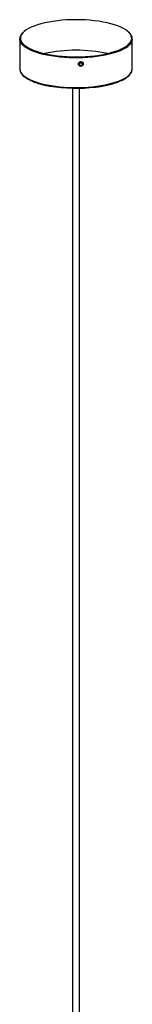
# Paper-space layout '_Dimétrica' of a CAD drawing. Header units: millimetres. Extents: x -2861 to -2511, y 915 to 2667.
# Tile 2 of 2: x -2736 to -2636, y 1791 to 2667. Entities that reach past the tile are written whole.
import ezdxf

# ---------------------------------------------------------------- set-up
doc = ezdxf.new("R2010")
doc.units = ezdxf.units.MM

psp = doc.layouts.new('_Dimétrica')

# ---------------------------------------------------------------- linework, layer by layer
at = {"color": 7, "linetype": 'Continuous', "lineweight": 25}
for p, q in [((-2736, 2650.1), (-2736, 2623.7)), ((-2735.99, 2649.89), (-2736, 2650.1)), ((-2636, 2623.7), (-2636, 2650.1)), ((-2636, 2650.1), (-2636, 2650.04)), ((-2736, 2623.7), (-2735.99, 2623.5)), ((-2689, 2606.46), (-2689, 1278.87)), ((-2683, 1278.87), (-2683, 2606.46))]:
    psp.add_line(p, q, dxfattribs=at)
at = {"color": 7, "linetype": 'Continuous', "lineweight": 25, "flags": 128}
for points in [[(-2690.3, 2667.36), (-2694.46, 2667.18), (-2698.57, 2666.88), (-2702.58, 2666.47), (-2706.48, 2665.94), (-2710.23, 2665.31), (-2713.8, 2664.57), (-2717.17, 2663.74), (-2720.32, 2662.81), (-2723.22, 2661.8), (-2725.85, 2660.7), (-2728.2, 2659.54), (-2730.24, 2658.32), (-2731.97, 2657.04), (-2733.36, 2655.72), (-2734.41, 2654.36), (-2735.11, 2652.98), (-2735.46, 2651.59), (-2735.45, 2650.19), (-2735.08, 2648.79), (-2734.37, 2647.41), (-2733.3, 2646.06), (-2731.89, 2644.74), (-2730.15, 2643.46), (-2728.1, 2642.24), (-2725.74, 2641.08), (-2723.09, 2639.99), (-2720.18, 2638.98), (-2717.02, 2638.06), (-2713.63, 2637.23), (-2710.05, 2636.5), (-2706.3, 2635.87), (-2702.39, 2635.35), (-2698.37, 2634.94), (-2694.26, 2634.65), (-2690.1, 2634.48), (-2685.9, 2634.42), (-2681.7, 2634.48), (-2677.53, 2634.66), (-2673.43, 2634.96), (-2669.41, 2635.37), (-2665.52, 2635.9), (-2661.77, 2636.53), (-2658.2, 2637.27), (-2654.82, 2638.1), (-2651.67, 2639.03), (-2648.77, 2640.04), (-2646.14, 2641.13), (-2643.79, 2642.3), (-2641.75, 2643.52), (-2640.03, 2644.8), (-2638.64, 2646.12), (-2637.59, 2647.48), (-2636.89, 2648.86), (-2636.54, 2650.25), (-2636.55, 2651.65), (-2636.91, 2653.05), (-2637.63, 2654.43), (-2638.7, 2655.78), (-2640.1, 2657.1), (-2641.84, 2658.38), (-2643.9, 2659.6), (-2646.26, 2660.76), (-2648.91, 2661.85), (-2651.82, 2662.85), (-2654.98, 2663.78), (-2658.36, 2664.61), (-2661.94, 2665.34), (-2665.7, 2665.97), (-2669.6, 2666.49), (-2673.62, 2666.9), (-2677.73, 2667.19), (-2681.9, 2667.36), (-2686.1, 2667.42), (-2690.3, 2667.36)], [(-2679.5, 2628.11), (-2679.67, 2627.32), (-2680.13, 2626.65), (-2680.83, 2626.19), (-2681.66, 2626.01), (-2682.48, 2626.14), (-2683.18, 2626.56), (-2683.65, 2627.21), (-2683.81, 2627.98), (-2683.65, 2628.77), (-2683.18, 2629.44), (-2682.48, 2629.91), (-2681.66, 2630.08), (-2680.83, 2629.95), (-2680.13, 2629.53), (-2679.67, 2628.88), (-2679.5, 2628.11)], [(-2683.61, 2627.92), (-2683.46, 2627.22), (-2683.03, 2626.63), (-2682.39, 2626.24), (-2681.64, 2626.12), (-2680.89, 2626.28), (-2680.25, 2626.71), (-2679.82, 2627.32), (-2679.67, 2628.04), (-2679.82, 2628.75), (-2680.25, 2629.34), (-2680.89, 2629.72), (-2681.64, 2629.84), (-2682.39, 2629.68), (-2683.03, 2629.26), (-2683.46, 2628.64), (-2683.61, 2627.92)], [(-2680.36, 2627.92), (-2680.46, 2627.46), (-2680.73, 2627.07), (-2681.13, 2626.8), (-2681.61, 2626.7), (-2682.09, 2626.77), (-2682.5, 2627.02), (-2682.77, 2627.39), (-2682.86, 2627.84), (-2682.77, 2628.3), (-2682.5, 2628.69), (-2682.09, 2628.96), (-2681.61, 2629.06), (-2681.13, 2628.99), (-2680.73, 2628.74), (-2680.46, 2628.37), (-2680.36, 2627.92)]]:
    psp.add_lwpolyline(points, dxfattribs=at)
at = {"color": 8, "linetype": 'Continuous', "lineweight": 25, "flags": 128}
for points in [[(-2636, 2650.04), (-2636.01, 2649.81), (-2636.26, 2648.41), (-2636.85, 2647.03), (-2637.8, 2645.67), (-2639.08, 2644.34), (-2640.69, 2643.05), (-2642.62, 2641.81), (-2644.85, 2640.63), (-2647.37, 2639.52), (-2650.16, 2638.48), (-2653.21, 2637.52), (-2656.48, 2636.65), (-2659.96, 2635.87), (-2663.62, 2635.2), (-2667.44, 2634.63), (-2671.39, 2634.16), (-2675.45, 2633.81), (-2679.57, 2633.57), (-2683.75, 2633.45), (-2687.93, 2633.45), (-2692.11, 2633.56), (-2696.24, 2633.79), (-2700.3, 2634.13), (-2704.26, 2634.59), (-2708.09, 2635.15), (-2711.76, 2635.82), (-2715.26, 2636.59), (-2718.55, 2637.45), (-2721.61, 2638.4), (-2724.42, 2639.44), (-2726.96, 2640.55), (-2729.22, 2641.72), (-2731.17, 2642.96), (-2732.81, 2644.24), (-2734.11, 2645.57), (-2735.08, 2646.93), (-2735.71, 2648.31), (-2735.98, 2649.7), (-2735.99, 2649.89)], [(-2735.99, 2623.5), (-2735.98, 2623.3), (-2735.71, 2621.91), (-2735.08, 2620.53), (-2734.11, 2619.17), (-2732.81, 2617.85), (-2731.17, 2616.56), (-2729.22, 2615.33), (-2726.96, 2614.15), (-2724.42, 2613.04), (-2721.61, 2612.01), (-2718.55, 2611.05), (-2715.26, 2610.19), (-2711.76, 2609.42), (-2708.09, 2608.75), (-2704.26, 2608.19), (-2700.3, 2607.73), (-2696.24, 2607.39), (-2692.11, 2607.16), (-2687.93, 2607.05), (-2683.75, 2607.05), (-2679.57, 2607.18), (-2675.45, 2607.41), (-2671.39, 2607.76), (-2667.44, 2608.23), (-2663.62, 2608.8), (-2659.96, 2609.48), (-2656.48, 2610.25), (-2653.21, 2611.12), (-2650.16, 2612.08), (-2647.37, 2613.12), (-2644.85, 2614.24), (-2642.62, 2615.42), (-2640.69, 2616.66), (-2639.08, 2617.94), (-2637.8, 2619.27), (-2636.85, 2620.63), (-2636.26, 2622.01), (-2636.01, 2623.41), (-2636, 2623.7)]]:
    psp.add_lwpolyline(points, dxfattribs=at)
at = {"color": 7, "linetype": 'Continuous', "lineweight": 25}
for centre, radius, start, end in [((-2686, 2505.79), 134.47, 77.98364, 102.01636), ((-2685.92, 2745.2), 138.79, 260.3553, 277.09218)]:
    psp.add_arc(centre, radius, start, end, dxfattribs=at)
for points, knots in [([(-2733.53, 2655.6), (-2733.86, 2655.22), (-2734.6, 2654.39), (-2735.38, 2653.04), (-2735.87, 2651.58), (-2736.05, 2650.51), (-2735.98, 2649.94), (-2735.97, 2649.86)], [0, 0, 0, 0, 0.212526, 0.467393, 0.716419, 0.958333, 1, 1, 1, 1]), ([(-2636.03, 2650.03), (-2636.03, 2650.34), (-2636.02, 2651.13), (-2636.36, 2652.39), (-2637, 2653.77), (-2637.98, 2655.12), (-2638.89, 2656.12), (-2639.56, 2656.66), (-2639.7, 2656.77)], [0, 0, 0, 0, 0.131453, 0.329087, 0.528464, 0.73277, 0.942411, 1, 1, 1, 1]), ([(-2735.97, 2623.47), (-2735.94, 2623.07), (-2735.89, 2622.2), (-2735.42, 2620.88), (-2734.65, 2619.51), (-2733.57, 2618.17), (-2732.18, 2616.86), (-2730.49, 2615.6), (-2728.51, 2614.4), (-2726.27, 2613.26), (-2723.77, 2612.19), (-2721.03, 2611.2), (-2718.09, 2610.3), (-2714.93, 2609.48), (-2712.09, 2608.83), (-2710.24, 2608.5), (-2709.55, 2608.38)], [0, 0, 0, 0, 0.0585011, 0.1287734, 0.2002011, 0.2735567, 0.348626, 0.4246721, 0.5010371, 0.577308, 0.6533947, 0.7292944, 0.8050317, 0.8806362, 0.9561352, 1, 1, 1, 1]), ([(-2668.59, 2607.44), (-2667.69, 2607.55), (-2665.55, 2607.83), (-2662.32, 2608.37), (-2658.9, 2609.05), (-2655.66, 2609.82), (-2652.6, 2610.68), (-2649.75, 2611.62), (-2647.13, 2612.64), (-2644.74, 2613.74), (-2642.61, 2614.9), (-2640.74, 2616.13), (-2639.16, 2617.43), (-2637.87, 2618.79), (-2636.9, 2620.21), (-2636.28, 2621.66), (-2635.98, 2622.96), (-2636.03, 2623.76), (-2636.04, 2624.07)], [0, 0, 0, 0, 0.047348, 0.112378, 0.177451, 0.242579, 0.30778, 0.373071, 0.438478, 0.504027, 0.569748, 0.635661, 0.701746, 0.767831, 0.833434, 0.897826, 0.960424, 1, 1, 1, 1])]:
    psp.add_open_spline(points, degree=3, knots=knots, dxfattribs=at)

doc.saveas('drawing.dxf')
